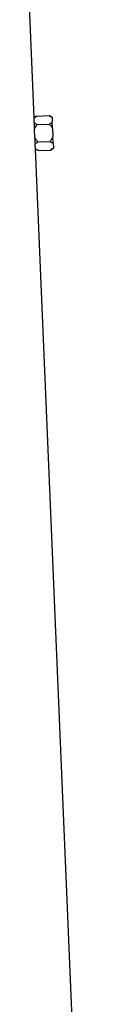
# Model space of a CAD drawing. Header units: millimetres. Extents: x 1132 to 2062, y 611 to 2775.
# Tile 8 of 10: x 1893 to 1934, y 1693 to 2234. Entities that reach past the tile are written whole.
import ezdxf

# ---------------------------------------------------------------- set-up
doc = ezdxf.new("R2010")
doc.units = ezdxf.units.MM

msp = doc.modelspace()

# ---------------------------------------------------------------- linework, layer by layer
at = {"color": 7, "linetype": 'Continuous', "lineweight": 25}
for p, q in [((1897.22, 2180.24), (1893.38, 2271.61)), ((1898.68, 2181.16), (1897.22, 2180.24)), ((1898.68, 2181.16), (1905.39, 2181.45)), ((1907.07, 2180.57), (1905.39, 2181.45)), ((1907.08, 2180.31), (1907.07, 2180.57)), ((1907.08, 2180.31), (1907.18, 2177.98)), ((1898.87, 2176.42), (1905.59, 2176.7)), ((1907.33, 2174.36), (1907.18, 2177.98)), ((1907.33, 2174.36), (1907.52, 2169.69)), ((1897.34, 2173.94), (1897.33, 2174.17)), ((1897.53, 2169.27), (1897.34, 2173.94)), ((1897.54, 2169.05), (1897.53, 2169.27)), ((1907.68, 2166.08), (1907.52, 2169.69)), ((1899.27, 2166.93), (1905.99, 2167.21)), ((1906.19, 2162.47), (1907.79, 2163.48)), ((1907.68, 2166.08), (1907.77, 2163.74)), ((1907.79, 2163.48), (1907.77, 2163.74)), ((1933.88, 1309.61), (1897.95, 2162.98)), ((1897.95, 2162.98), (1899.47, 2162.19)), ((1899.47, 2162.19), (1906.19, 2162.47))]:
    msp.add_line(p, q, dxfattribs=at)
for centre, major_axis, start_param, end_param in [((1675.47, 2168.65), (221.63, 14), 6.242912, 6.262755), ((1675.47, 2149.63), (222.43, 14.05), 6.279351, 6.299141)]:
    msp.add_ellipse(centre, major_axis=major_axis, ratio=0.576498, start_param=start_param, end_param=end_param, dxfattribs=at)
for points, knots in [([(1897.22, 2180.04), (1897.42, 2180.24), (1897.64, 2180.43), (1898.13, 2180.81), (1898.4, 2180.99), (1898.68, 2181.16)], [0, 0, 0, 0, 0.5, 0.5, 1, 1, 1, 1]), ([(1897.22, 2180.13), (1897.22, 2180.17), (1897.22, 2180.24), (1897.22, 2180.1), (1897.22, 2180.04)], [0, 0, 0, 0, 0.536046, 1, 1, 1, 1]), ([(1905.39, 2181.45), (1905.71, 2181.28), (1906.03, 2181.1), (1906.6, 2180.72), (1906.86, 2180.52), (1907.08, 2180.31)], [0, 0, 0, 0, 0.5, 0.5, 1, 1, 1, 1]), ([(1897.25, 2177.49), (1897.26, 2177.02), (1897.27, 2176.5), (1897.29, 2175.66), (1897.29, 2175.37), (1897.31, 2174.78), (1897.32, 2174.48), (1897.33, 2174.17)], [0, 0, 0, 0, 0.5, 0.5, 0.75, 0.75, 1, 1, 1, 1]), ([(1898.87, 2176.42), (1898.56, 2176.58), (1898.27, 2176.75), (1897.71, 2177.11), (1897.46, 2177.3), (1897.25, 2177.49)], [0, 0, 0, 0, 0.5, 0.5, 1, 1, 1, 1]), ([(1897.34, 2173.94), (1897.53, 2174.39), (1897.76, 2174.82), (1898.28, 2175.64), (1898.57, 2176.04), (1898.87, 2176.42)], [0, 0, 0, 0, 0.5, 0.5, 1, 1, 1, 1]), ([(1907.18, 2177.98), (1906.97, 2177.75), (1906.73, 2177.53), (1906.19, 2177.1), (1905.9, 2176.9), (1905.59, 2176.7)], [0, 0, 0, 0, 0.5, 0.5, 1, 1, 1, 1]), ([(1905.59, 2176.7), (1905.92, 2176.35), (1906.24, 2175.98), (1906.83, 2175.19), (1907.1, 2174.79), (1907.33, 2174.36)], [0, 0, 0, 0, 0.5, 0.5, 1, 1, 1, 1]), ([(1899.27, 2166.93), (1898.94, 2167.29), (1898.62, 2167.66), (1898.03, 2168.44), (1897.76, 2168.84), (1897.53, 2169.27)], [0, 0, 0, 0, 0.5, 0.5, 1, 1, 1, 1]), ([(1897.54, 2169.05), (1897.58, 2168.44), (1897.61, 2167.85), (1897.66, 2167.01), (1897.68, 2166.73), (1897.71, 2166.21), (1897.73, 2165.96), (1897.74, 2165.72)], [0, 0, 0, 0, 0.5, 0.5, 0.75, 0.75, 1, 1, 1, 1]), ([(1907.52, 2169.69), (1907.33, 2169.24), (1907.1, 2168.81), (1906.58, 2167.99), (1906.29, 2167.6), (1905.99, 2167.21)], [0, 0, 0, 0, 0.5, 0.5, 1, 1, 1, 1]), ([(1897.74, 2165.72), (1897.94, 2165.94), (1898.18, 2166.15), (1898.7, 2166.55), (1898.98, 2166.74), (1899.27, 2166.93)], [0, 0, 0, 0, 0.5, 0.5, 1, 1, 1, 1]), ([(1905.99, 2167.21), (1906.31, 2167.04), (1906.63, 2166.86), (1907.2, 2166.48), (1907.46, 2166.29), (1907.68, 2166.08)], [0, 0, 0, 0, 0.5, 0.5, 1, 1, 1, 1]), ([(1907.77, 2163.74), (1907.58, 2163.51), (1907.33, 2163.29), (1906.79, 2162.87), (1906.5, 2162.66), (1906.19, 2162.47)], [0, 0, 0, 0, 0.5, 0.5, 1, 1, 1, 1]), ([(1897.93, 2163.19), (1897.94, 2163.12), (1897.95, 2162.99), (1897.94, 2163.05), (1897.94, 2163.09)], [0, 0, 0, 0, 0.480788, 1, 1, 1, 1]), ([(1899.47, 2162.19), (1899.18, 2162.34), (1898.9, 2162.5), (1898.38, 2162.83), (1898.14, 2163), (1897.93, 2163.19)], [0, 0, 0, 0, 0.5, 0.5, 1, 1, 1, 1])]:
    msp.add_open_spline(points, degree=3, knots=knots, dxfattribs=at)

doc.saveas('drawing.dxf')
